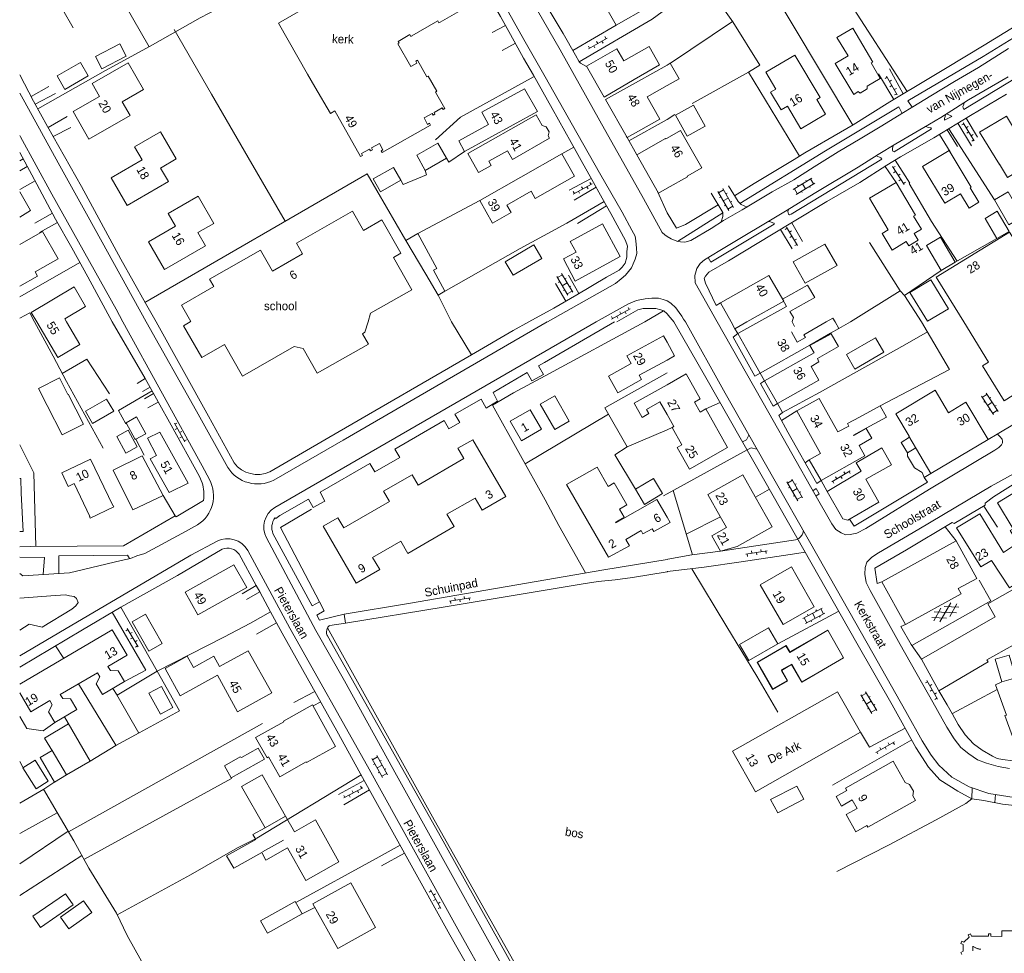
# Model space of a CAD drawing. Header units: metres. Extents: x 195864 to 198202, y 543264 to 544906.
# Tile 2 of 79: x 195864 to 196071, y 543367 to 543564. Entities that reach past the tile are written whole.
import ezdxf

# ---------------------------------------------------------------- set-up
doc = ezdxf.new("R2010")
doc.units = ezdxf.units.M
doc.header["$MEASUREMENT"] = 0
for name, color, linetype, lineweight in [('Level 11', 7, 'Continuous', 0), ('Level 12', 7, 'Continuous', 0), ('Level 26', 7, 'Continuous', 0), ('Level 27', 7, 'Continuous', 0), ('Level 28', 7, 'Continuous', 0), ('Level 29', 7, 'Continuous', 0), ('Level 32', 7, 'Continuous', 0), ('Level 33', 7, 'Continuous', 0), ('Level 34', 7, 'Continuous', 0), ('Level 36', 7, 'Continuous', 0), ('Level 41', 7, 'Continuous', 0)]:
    doc.layers.add(name, color=color, linetype=linetype, lineweight=lineweight)
doc.styles.add('Style-CHAR_FAST_FONT', font='CHAR_FAST_FONT.shx')

# ---------------------------------------------------------------- blocks, each defined once
blk = doc.blocks.new('OVTP6')
at = {"layer": 'Level 41', "color": 7, "linetype": 'Continuous', "lineweight": 0}
for p, q in [((0, 0), (4.5, 0)), ((0.25, 0), (0.25, 0.5)), ((1.25, 0), (1.25, -0.5)), ((2.25, 0), (2.25, 0.5)), ((4.25, 0), (4.25, 0.5)), ((3.25, 0), (3.25, -0.5))]:
    blk.add_line(p, q, dxfattribs=at)
blk = doc.blocks.new('OV2')
at = {"layer": 'Level 41', "color": 7, "linetype": 'Continuous', "lineweight": 0}
for p, q in [((0.3, -2.31), (0.3, 2.29)), ((1.5, -2.31), (1.5, 2.29)), ((0, 0.99), (0.3, 0.99)), ((0.3, 1.99), (1.5, 1.99)), ((1.8, 0.99), (1.5, 0.99)), ((0, -1.01), (0.3, -1.01)), ((0.3, -0.01), (1.5, -0.01)), ((0.3, -2.01), (1.5, -2.01)), ((1.8, -1.01), (1.5, -1.01))]:
    blk.add_line(p, q, dxfattribs=at)
blk = doc.blocks.new('GVTP6')
at = {"layer": 'Level 41', "color": 7, "linetype": 'Continuous', "lineweight": 0}
for p, q in [((0, -0.4), (2.6, 1.2)), ((0, 0.4), (2.6, -1.2)), ((1, -1.2), (5, 1.2)), ((1, 1.2), (5, -1.2)), ((3.4, 1.2), (6, -0.4)), ((3.4, -1.2), (6, 0.4))]:
    blk.add_line(p, q, dxfattribs=at)

msp = doc.modelspace()

# ---------------------------------------------------------------- linework, layer by layer
at = {"layer": 'Level 11', "color": 7, "linetype": 'Continuous', "lineweight": 13}
for p, q in [((195993.99, 543550.66), (196000, 543554.05)), ((195925.86, 543549.47), (195924.34, 543552.19)), ((196000, 543549.75), (195995.83, 543547.39)), ((195998.49, 543542.69), (195995.83, 543547.39)), ((196031.55, 543546.84), (196033.34, 543543.76)), ((196002.84, 543540.32), (196000, 543538.69)), ((196000, 543528.15), (196004.28, 543530.57)), ((195890.83, 543516.86), (195894.17, 543511.06)), ((196056.69, 543509.43), (196062.48, 543500)), ((195937.59, 543501.84), (195946.25, 543506.79)), ((196011.25, 543504.01), (196013.51, 543500)), ((196016.83, 543500), (196024.56, 543504.35)), ((196025.18, 543503.25), (196019.34, 543500)), ((195866.14, 543501.98), (195867.31, 543500)), ((195937.05, 543500), (195937.59, 543501.84)), ((195873.56, 543500), (195873.18, 543500.65)), ((196026.35, 543500.06), (196026.38, 543500)), ((196026.38, 543500), (196026.85, 543499.07)), ((196000, 543491.97), (195994.15, 543488.78)), ((196004.01, 543489.05), (196000, 543486.79)), ((195867.69, 543485.99), (195869.52, 543482.39)), ((195877.12, 543478.51), (195873.92, 543484.76)), ((196062.92, 543483.08), (196067.59, 543475.22)), ((196000, 543480.5), (196001.43, 543477.97)), ((195893.19, 543476.82), (195899.18, 543466.09)), ((196000.63, 543457.77), (196000, 543458.89)), ((196000, 543457.42), (196000.63, 543457.77)), ((195908.81, 543448.87), (195911.51, 543444.08)), ((196037.14, 543429.26), (196033.83, 543435.08)), ((196022.24, 543422.64), (196018.99, 543428.27)), ((195925.33, 543419.39), (195919.22, 543415.97)), ((195924.12, 543407.25), (195930.23, 543410.65)), ((195921.55, 543392.65), (195919.7, 543395.96)), ((195912.83, 543392.07), (195915.36, 543393.5)), ((195912.83, 543392.07), (195913.41, 543391.04))]:
    msp.add_line(p, q, dxfattribs=at)
at = {"layer": 'Level 11', "color": 7, "linetype": 'Continuous', "lineweight": 13, "flags": 128}
for points in [[(195956.97, 543571.95), (195951.67, 543581.27), (195944.37, 543577.07), (195943.98, 543577.76), (195918.17, 543562.91), (195924.34, 543552.19)], [(195995.98, 543566.29), (195989.79, 543577.11), (195983.15, 543573.35), (195989.3, 543562.47), (195995.98, 543566.29)], [(195952.21, 543563.07), (195959.62, 543567.29), (195956.97, 543571.95)], [(195951.25, 543548.39), (195951.54, 543548.56), (195949.72, 543551.75), (195949.44, 543551.6), (195947.46, 543555.07), (195947.08, 543554.86), (195947.3, 543554.49), (195946.03, 543553.77), (195943.32, 543558.55), (195943.6, 543558.7), (195943.39, 543559.06), (195945.85, 543560.48), (195946.09, 543560.07), (195946.32, 543560.2), (195946.29, 543560.25), (195951.72, 543563.39), (195951.98, 543562.93), (195952.21, 543563.07)], [(196044.87, 543551.26), (196042.17, 543549.64), (196042.12, 543549.04), (196040.7, 543548.19), (196040.24, 543548.48), (196039.3, 543547.91), (196035.42, 543554.38), (196038.11, 543555.99), (196035.78, 543559.87), (196039.09, 543561.85), (196043.3, 543554.71), (196042.95, 543554.51), (196044.87, 543551.26)], [(195990.88, 543554.96), (195989.44, 543557.51), (195983.04, 543553.83), (195986.74, 543547.33), (195993.08, 543551.06)], [(195990.88, 543554.96), (195996.26, 543557.99), (195998.45, 543554.09), (195993.08, 543551.06)], [(196025.35, 543545.4), (196024.04, 543544.63), (196021.82, 543548.37), (196022.88, 543549), (196020.77, 543552.55), (196026.91, 543556.19), (196032.23, 543547.24), (196031.55, 543546.84)], [(195874.94, 543544.3), (195880.5, 543547.49), (195878.94, 543550.2), (195886.53, 543554.56), (195889.77, 543548.9), (195885.3, 543546.34), (195886.97, 543543.43)], [(196000, 543554.05), (196000.68, 543554.44), (196002.53, 543551.18), (196000, 543549.75)], [(195925.86, 543549.47), (195929.12, 543543.89), (195930.05, 543544.42), (195935.48, 543534.84), (195935.87, 543535.06), (195935.66, 543535.45), (195937.36, 543536.4), (195937.58, 543536.02), (195937.97, 543536.24), (195937.75, 543536.62), (195939.47, 543537.58), (195940.16, 543536.25), (195939.79, 543536.04), (195940.01, 543535.66), (195950.19, 543541.43), (195949.98, 543541.81), (195949.6, 543541.59), (195948.85, 543542.93), (195950.57, 543543.91), (195950.78, 543543.54), (195951.15, 543543.74), (195950.94, 543544.12), (195952.65, 543545.09)], [(195972.74, 543544.31), (195970.01, 543549.07), (195961.03, 543544.14), (195962.44, 543541.56), (195956.17, 543538.12), (195957.39, 543535.86), (195972.74, 543544.31)], [(195993.99, 543550.66), (195987.04, 543546.8), (195991.58, 543538.83), (195998.49, 543542.69)], [(195951.25, 543548.39), (195953.23, 543544.93), (195952.87, 543544.72), (195952.65, 543545.09)], [(196033.34, 543543.76), (196028.14, 543540.65), (196025.35, 543545.4)], [(195874.94, 543544.3), (195878.29, 543538.46), (195886.97, 543543.43)], [(195975.27, 543538.66), (195974.99, 543539.15), (195975.2, 543539.99), (195974.57, 543541.1), (195973.74, 543541.35), (195972.45, 543543.62), (195958.08, 543535.48), (195960.34, 543531.47), (195963, 543532.95), (195962.51, 543533.83), (195966.43, 543536.03), (195967.45, 543534.2), (195975.27, 543538.66)], [(196078.46, 543534.56), (196076.71, 543537.39), (196075.49, 543536.63), (196071.45, 543543.33), (196065.82, 543539.96), (196069.97, 543533.16), (196070.01, 543533.19), (196071.68, 543530.37), (196078.46, 543534.56)], [(195883, 543530.33), (195889.51, 543534.09), (195887.9, 543536.86), (195893.36, 543540.02), (195896.66, 543534.31), (195893.37, 543532.4), (195895.03, 543529.54)], [(196000, 543538.69), (195999.74, 543538.54), (195999.69, 543538.64), (195993.64, 543535.17), (195998.19, 543527.12), (196000, 543528.15)], [(196002.84, 543540.32), (196007.36, 543532.44), (196004.23, 543530.66), (196004.28, 543530.57)], [(195953.57, 543534.48), (195951.78, 543537.64), (195947.33, 543535.07), (195949.07, 543531.91), (195953.57, 543534.48)], [(195980.51, 543530.68), (195977.82, 543535.39), (195960.56, 543525.54), (195963.25, 543520.82), (195967.16, 543523.06), (195966.29, 543524.59), (195971.39, 543527.5), (195972.26, 543525.98), (195980.51, 543530.68)], [(196065.66, 543525.24), (196063.85, 543528.24), (196064.03, 543528.35), (196059.38, 543536.06), (196053.76, 543532.7), (196058.48, 543524.97), (196061.78, 543526.95), (196063.58, 543523.94), (196065.66, 543525.24)], [(195883, 543530.33), (195886.37, 543524.52), (195895.03, 543529.54)], [(196053.56, 543519.5), (196051.91, 543522.28), (196052.29, 543522.5), (196048.22, 543529.38), (196042.62, 543526.04), (196046.57, 543519.4), (196045.29, 543518.64), (196047.37, 543515.13), (196050.36, 543516.9), (196050.88, 543516.03), (196052.87, 543517.21), (196052.05, 543518.59), (196053.56, 543519.5)], [(195865.97, 543523.46), (195863.71, 543527.4)], [(195890.83, 543516.86), (195896.53, 543520.14), (195894.98, 543522.83), (195901.3, 543526.45), (195904.58, 543520.73), (195901.23, 543518.82), (195902.83, 543516.02), (195894.17, 543511.06)], [(196074.87, 543522.13), (196071.97, 543520.45), (196068.92, 543525.68), (196071.8, 543527.37), (196074.87, 543522.13)], [(195863.71, 543522.07), (195865.97, 543523.46)], [(195946.25, 543506.79), (195942.38, 543513.56), (195943.95, 543514.45), (195939.94, 543521.46), (195936.11, 543519.27), (195933.78, 543523.35), (195921.98, 543516.6), (195923.28, 543514.33), (195916.93, 543510.69), (195914.39, 543515.13), (195903.67, 543509), (195904.56, 543507.43), (195897.79, 543503.56), (195899.77, 543500.09), (195899.62, 543500)], [(196072.02, 543519.04), (196069.54, 543523.29), (196066.95, 543521.77), (196069.43, 543517.53), (196072.02, 543519.04)], [(195990.15, 543513.77), (195986.4, 543520.63), (195979.62, 543516.94), (195980.84, 543514.7), (195978.17, 543513.25), (195980.69, 543508.59), (195990.15, 543513.77)], [(195871.79, 543513.29), (195868.51, 543519.02), (195863.71, 543516.29)], [(195953.23, 543506.48), (195951.79, 543505.63), (195949.21, 543510.03), (195945.04, 543517.15), (195947.54, 543518.59), (195951.52, 543511.28), (195950.82, 543510.9), (195953.23, 543506.48)], [(196060.65, 543512.55), (196057.72, 543510.81), (196054.6, 543516.09), (196057.56, 543517.81), (196060.65, 543512.55)], [(196056.69, 543509.43), (196072.13, 543518.93), (196075.46, 543513.55), (196073.25, 543512.19)], [(196035.82, 543511.87), (196033.26, 543516.38), (196026.57, 543512.66), (196029.11, 543508.15), (196035.82, 543511.87)], [(195863.71, 543507.52), (195867.45, 543509.66), (195866.95, 543510.53), (195871.79, 543513.29)], [(196011.25, 543504.01), (196021.46, 543509.77), (196024.56, 543504.35)], [(195866.14, 543501.98), (195875.2, 543507.36), (195877.58, 543503.28), (195873.18, 543500.65)], [(196026.35, 543500.06), (196026.63, 543500.91), (196025.87, 543502.21), (196031.12, 543505.17), (196029.57, 543507.77), (196024.28, 543504.78), (196025.18, 543503.25)], [(196059.28, 543502.79), (196055.53, 543508.89), (196051.1, 543506.21), (196054.83, 543500.14), (196059.28, 543502.79)], [(195867.31, 543500), (195871.72, 543492.53), (195876.36, 543495.26), (195873.56, 543500)], [(195899.62, 543500), (195898.2, 543499.19), (195902.03, 543492.5), (195906.8, 543495.23), (195910.59, 543488.59), (195921.53, 543494.86), (195923.37, 543494.44), (195926.36, 543489.21), (195937.13, 543495.34), (195935.88, 543497.52), (195936.41, 543497.82), (195937.05, 543500)], [(196013.51, 543500), (196014.31, 543498.58), (196016.83, 543500)], [(196019.34, 543500), (196014.9, 543497.53), (196016.77, 543494.22), (196019.59, 543489.21), (196030.04, 543495.14), (196034.45, 543497.63), (196036.19, 543498.65), (196035.39, 543500)], [(196033.52, 543500), (196028.83, 543497.3), (196029.15, 543496.72), (196027.41, 543495.74), (196026.18, 543497.93)], [(196035.39, 543500), (196034.91, 543500.8), (196033.52, 543500)], [(196062.48, 543500), (196067.66, 543491.56), (196066.42, 543490.79), (196070.97, 543483.4), (196079.36, 543488.62), (196078.44, 543490.11), (196084.28, 543493.74), (196084.33, 543493.66), (196084.61, 543493.84), (196080.79, 543500)], [(195991.55, 543492.89), (195999.26, 543497.04), (196000, 543495.71)], [(196020.5, 543487.63), (196023.23, 543482.82), (196031.98, 543487.72), (196030.33, 543490.65), (196031.98, 543491.58), (196031.7, 543492.31), (196036.08, 543494.85), (196034.54, 543497.47)], [(196020.5, 543487.63), (196030.99, 543493.48), (196030.1, 543495.05), (196034.54, 543497.47)], [(196000, 543495.71), (196001.59, 543492.84), (196000, 543491.97)], [(196045.67, 543493.6), (196043.92, 543496.63), (196037.82, 543493.11), (196039.57, 543490.07), (196045.67, 543493.6)], [(195991.55, 543492.89), (195992.48, 543491.23), (195987.68, 543488.55), (195989.63, 543485.05), (195994.66, 543487.86), (195994.15, 543488.78)], [(196001.43, 543477.97), (196001.07, 543477.77), (196001.08, 543477.75), (196003.14, 543474.13), (196002.17, 543473.58), (196004.76, 543469.03), (196012.74, 543473.55), (196008.16, 543481.69), (196006.97, 543481.02), (196005.79, 543483.13), (196006.96, 543483.81), (196004.01, 543489.05)], [(195867.69, 543485.99), (195872.07, 543488.24), (195873.88, 543484.74), (195873.92, 543484.76)], [(196000, 543486.79), (195993.06, 543482.87), (195994.74, 543479.88), (195996.16, 543480.71), (195995.68, 543481.55), (195998.48, 543483.18), (196000, 543480.5)], [(196062.92, 543483.08), (196059.26, 543480.89), (196056.49, 543485.6), (196048.18, 543480.66), (196051.01, 543475.97), (196050.94, 543475.93), (196055.57, 543468.1), (196067.59, 543475.22)], [(195869.52, 543482.39), (195872.65, 543476.23), (195877.12, 543478.51)], [(195979.43, 543479.08), (195976.36, 543484.44), (195973.27, 543482.67), (195976.35, 543477.32), (195979.43, 543479.08)], [(196046.22, 543479.97), (196041.92, 543477.61), (196039.27, 543476.16), (196039.32, 543476.07), (196041.95, 543477.56), (196043.1, 543475.5), (196040.47, 543474), (196041.65, 543471.81), (196032.42, 543466.61), (196029.94, 543471), (196032.31, 543472.32), (196027.34, 543481.25), (196032.03, 543483.88), (196035.97, 543476.87), (196038.26, 543478.09), (196037.98, 543478.59), (196040.49, 543479.97), (196044.85, 543482.36), (196046.22, 543479.97)], [(195973.55, 543477.39), (195971.2, 543481.48), (195966.99, 543479.11), (195969.33, 543474.99), (195973.55, 543477.39)], [(195890.27, 543476.46), (195888.28, 543480), (195886.1, 543478.77), (195888.05, 543475.26), (195890.27, 543476.46)], [(195893.19, 543476.82), (195890.65, 543475.5), (195892.52, 543471.91), (195891.18, 543471.21), (195895.16, 543464.1), (195899.18, 543466.09)], [(195966.05, 543463.22), (195961.07, 543460.34), (195959.58, 543462.92), (195953.67, 543459.5), (195955.17, 543456.92), (195945.43, 543451.28), (195943.94, 543453.86), (195938.02, 543450.43), (195939.51, 543447.85), (195934.54, 543444.97), (195927.6, 543456.98), (195930.71, 543458.78), (195931.97, 543456.62), (195941.59, 543462.19), (195940.34, 543464.35), (195946.33, 543467.82), (195947.58, 543465.66), (195957.24, 543471.24), (195955.98, 543473.41), (195959.1, 543475.21), (195966.05, 543463.22)], [(196051.06, 543475.73), (196049.28, 543474.63), (196050.66, 543472.41), (196052.39, 543473.48)], [(196047.27, 543469.92), (196045.23, 543473.49), (196039.81, 543470.36), (196040.88, 543468.55), (196033.75, 543464.32), (196037.03, 543458.55), (196038.09, 543458.27), (196044.6, 543462.09), (196041.89, 543466.9), (196047.27, 543469.92)], [(195878.62, 543471.12), (195872.57, 543468.25), (195873.94, 543465.37), (195875.2, 543465.97), (195878.49, 543459.03), (195878.4, 543458.99), (195878.54, 543458.69), (195883.56, 543461.07)], [(195878.62, 543471.12), (195883.32, 543461.32), (195883.42, 543461.36), (195883.56, 543461.07)], [(195893.9, 543463.46), (195889.51, 543471.83), (195883.36, 543468.78), (195887.53, 543460.43), (195893.9, 543463.46)], [(196000, 543458.89), (195997.89, 543462.65), (195989.24, 543457.69), (195989.16, 543457.83), (195989.14, 543457.87), (195990.98, 543458.92), (195990.01, 543460.6), (195991.56, 543461.49), (195988.9, 543466.14), (195987.59, 543465.38), (195985.3, 543469.39), (195978.84, 543465.77), (195984.83, 543455.43), (195987.71, 543450.46), (195992.07, 543452.86), (195991.32, 543454.22), (195994.57, 543456.07), (195994.92, 543455.42), (195996.85, 543456.47), (195997.19, 543455.85), (196000, 543457.42)], [(195863.71, 543467.05), (195863.94, 543467.06), (195864.03, 543463.92)], [(196022.16, 543456.87), (196018.59, 543463.18), (196015.98, 543467.8), (196008.6, 543463.64), (196011.22, 543459.01), (196012.5, 543456.75), (196009.41, 543455), (196011.25, 543451.75), (196014.79, 543452.72), (196022.16, 543456.87)], [(195863.71, 543455.88), (195864.41, 543455.91), (195864.03, 543463.92)], [(196073.4, 543464.24), (196069.57, 543461.91), (196072.9, 543456.46), (196072.25, 543456.07), (196074.26, 543452.78), (196080.2, 543456.42)], [(196068.33, 543449.8), (196066.07, 543448.41), (196060.96, 543456.66), (196065.85, 543459.62), (196070.85, 543451.45)], [(196065.25, 543445.98), (196060.91, 543453.89), (196045.24, 543445.27), (196050.18, 543436.32), (196061.92, 543442.75), (196061.32, 543443.85), (196065.25, 543445.98)], [(196068.33, 543449.8), (196072.12, 543444.05), (196076.73, 543447.1), (196072.95, 543452.83), (196070.85, 543451.45)], [(195908.81, 543448.87), (195898.55, 543443.13), (195901.2, 543438.36), (195911.51, 543444.08)], [(196030.99, 543440.05), (196026.21, 543448.43), (196019.64, 543444.66), (196024.42, 543436.29), (196030.99, 543440.05)], [(196082.81, 543437.77), (196077.31, 543446.19), (196067.52, 543440.64), (196069.1, 543437.89), (196053.57, 543428.98), (196057.25, 543422.35), (196067.59, 543428.43), (196067.35, 543428.87), (196072.87, 543431.94), (196072.86, 543431.96), (196079.06, 543435.47), (196078.98, 543435.61), (196082.81, 543437.77)], [(195893.68, 543432.28), (195890.88, 543430.69), (195887.37, 543436.87), (195890.18, 543438.46), (195893.68, 543432.28)], [(195885.78, 543424.29), (195884.46, 543426.54), (195882.81, 543426.61), (195882.3, 543427.47), (195886.31, 543429.84), (195883.2, 543435.16), (195863.71, 543423.72)], [(196023.3, 543432.22), (196021.39, 543435.59), (196015.29, 543432.12), (196017.21, 543428.75), (196023.3, 543432.22)], [(196018.99, 543428.27), (196025.05, 543431.79), (196025.83, 543430.44), (196033.83, 543435.08)], [(195897.51, 543421.32), (195905.34, 543425.63), (195909.59, 543417.91), (195916.77, 543421.9), (195911.82, 543430.78), (195905.81, 543427.46), (195904.6, 543429.64), (195900.31, 543427.27)], [(195900.31, 543427.27), (195899, 543429.64), (195894.34, 543427.06), (195897.51, 543421.32)], [(196022.24, 543422.64), (196025.35, 543424.44), (196024.07, 543426.64), (196026.24, 543427.89), (196028.4, 543424.18), (196037.14, 543429.26)], [(195863.71, 543421.93), (195866.05, 543417.93), (195870.03, 543420.28), (195870.54, 543419.42), (195869.79, 543417.95), (195871.11, 543415.69), (195875.74, 543418.4), (195874.42, 543420.64), (195872.76, 543420.71), (195872.25, 543421.57), (195880.07, 543426.16), (195880.58, 543425.3), (195879.83, 543423.82), (195881.16, 543421.58), (195885.78, 543424.29)], [(195895.98, 543418.86), (195893.55, 543423.27), (195890.91, 543421.82), (195893.34, 543417.43), (195895.98, 543418.86)], [(196040.75, 543413.61), (196035.91, 543422.14), (196013.79, 543409.61), (196018.66, 543401.07), (196040.75, 543413.61)], [(195925.33, 543419.39), (195927.78, 543415.02), (195930.23, 543410.65)], [(195919.22, 543415.97), (195919.3, 543415.83), (195913.38, 543412.51), (195915.78, 543408.22), (195916.13, 543408.42), (195918.48, 543404.24), (195924.06, 543407.36), (195924.12, 543407.25)], [(196052.33, 543399.26), (196051.78, 543400.22), (196051.89, 543401.19), (196051.06, 543402.65), (196050.16, 543403.07), (196047.62, 543407.52), (196037.61, 543401.85), (196037.87, 543401.38), (196035.58, 543400.08), (196036.71, 543398.09), (196039, 543399.39), (196040.02, 543397.57), (196037.74, 543396.27), (196039.78, 543392.67), (196042.07, 543393.97), (196042.31, 543393.61), (196052.33, 543399.26)], [(195919.7, 543395.96), (195915.36, 543393.5), (195910.44, 543402.21), (195914.79, 543404.67), (195919.7, 543395.96)], [(196028.78, 543399.5), (196027.31, 543402.28), (196021.81, 543399.44), (196023.31, 543396.66), (196028.78, 543399.5)], [(195930.93, 543386.32), (195926, 543395.15), (195921.55, 543392.65)], [(195913.41, 543391.04), (195907.27, 543387.61), (195908.79, 543384.99), (195914.66, 543388.28)], [(195920.12, 543389.31), (195915.56, 543386.7), (195914.66, 543388.28)], [(195920.12, 543389.31), (195923.97, 543382.42), (195930.93, 543386.32)], [(195938.65, 543372.52), (195933.42, 543381.91), (195925.46, 543377.48), (195930.7, 543368.08), (195938.65, 543372.52)], [(195923.17, 543375.4), (195921.7, 543378), (195914.43, 543373.9), (195915.9, 543371.3), (195923.17, 543375.4)], [(196076.59, 543371.84), (196070.48, 543371.79), (196070.46, 543370.65), (196068.18, 543370.68), (196068.18, 543371.19), (196067.66, 543371.19), (196067.66, 543370.68), (196064.1, 543370.69), (196063.87, 543371.18), (196063.38, 543370.98), (196063.59, 543370.48), (196062.52, 543369.45), (196062.04, 543369.66), (196061.84, 543369.14), (196062.33, 543368.93), (196062.32, 543367.5), (196061.83, 543367.28), (196062.04, 543366.8)]]:
    msp.add_lwpolyline(points, dxfattribs=at)
at = {"layer": 'Level 12', "color": 7, "linetype": 'Continuous', "lineweight": 13, "flags": 128}
for points in [[(195886.13, 543555.96), (195884.8, 543558.53), (195879.65, 543555.86), (195880.99, 543553.29), (195886.13, 543555.96)], [(195878.14, 543551.8), (195876.5, 543554.64), (195871.57, 543551.79), (195873.21, 543548.95), (195878.14, 543551.8)], [(196008.02, 543541.21), (196005.55, 543545.64), (196001.78, 543543.55), (196004.26, 543539.11), (196008.02, 543541.21)], [(195943.97, 543529.81), (195942.43, 543532.53), (195938.13, 543530.11), (195939.67, 543527.38), (195943.97, 543529.81)], [(195973.64, 543513.36), (195971.97, 543516.2), (195965.94, 543512.66), (195967.61, 543509.82), (195973.64, 543513.36)], [(195883.51, 543481.2), (195882.02, 543483.76), (195877.58, 543481.18), (195879.07, 543478.62), (195883.51, 543481.2)], [(195888.47, 543473.72), (195886.55, 543477.2), (195884.14, 543475.87), (195886.06, 543472.39), (195888.47, 543473.72)], [(195999.06, 543463.86), (195997.13, 543467.07), (195993.33, 543464.78), (195995.26, 543461.57), (195999.06, 543463.86)], [(196073.44, 543425.06), (196072.04, 543429.87), (196069.1, 543429.01), (196070.51, 543424.21), (196073.44, 543425.06)], [(195915.22, 543407.98), (195913.92, 543410.26), (195910.43, 543408.27), (195910.15, 543408.47), (195906.8, 543406.57), (195908.25, 543404.01), (195915.22, 543407.98)], [(195873.58, 543404.63), (195871.03, 543403.14), (195868.01, 543408.32), (195870.56, 543409.81), (195873.58, 543404.63)], [(195869.74, 543403.33), (195867.15, 543401.72), (195864.4, 543406.14), (195866.99, 543407.76), (195869.74, 543403.33)], [(195874.94, 543377.3), (195873.34, 543379.62), (195866.46, 543374.87), (195868.06, 543372.55), (195874.94, 543377.3)], [(195878.88, 543375.69), (195877.15, 543378.13), (195872.31, 543374.69), (195874.04, 543372.26), (195878.88, 543375.69)]]:
    msp.add_lwpolyline(points, dxfattribs=at)
at = {"layer": 'Level 26', "color": 7, "linetype": 'Continuous', "lineweight": 0}
for p, q in [((195896.23, 543561.54), (195904.12, 543547.92)), ((195904.12, 543547.92), (195911.84, 543534.59)), ((195911.84, 543534.59), (195919.6, 543521.24))]:
    msp.add_line(p, q, dxfattribs=at)
at = {"layer": 'Level 26', "color": 7, "linetype": 'Continuous', "lineweight": 0, "flags": 128}
msp.add_lwpolyline([(196033.84, 543435.1), (196025.85, 543430.52), (196025.08, 543431.86), (196019.02, 543428.38), (196022.25, 543422.75), (196025.36, 543424.54), (196024.1, 543426.73), (196026.27, 543427.97), (196028.4, 543424.25), (196031.65, 543426.12)], dxfattribs=at)
at = {"layer": 'Level 27', "color": 7, "linetype": 'Continuous', "lineweight": 0, "flags": 128}
msp.add_lwpolyline([(195925.18, 543460.55), (195918.62, 543456.71), (195926.83, 543441.06)], dxfattribs=at)
at = {"layer": 'Level 28', "color": 7, "linetype": 'Continuous', "lineweight": 0}
for p, q in [((196024.36, 543589.21), (196050.57, 543548.5)), ((195872.76, 543565.73), (195874.95, 543561.89)), ((196000.74, 543554.5), (196013.81, 543563.22)), ((196017.16, 543552.59), (196027.88, 543534.9)), ((195991.97, 543538.14), (196000, 543542.63)), ((196000, 543542.63), (196001.68, 543543.68)), ((196059.35, 543540.67), (196068.92, 543525.68)), ((195977.82, 543535.39), (195980.38, 543536.78)), ((195947.54, 543518.59), (195960.56, 543525.54)), ((195981.17, 543520.75), (195987.27, 543524.44)), ((196060.65, 543512.55), (196069.43, 543517.53)), ((195863.71, 543505.29), (195876.4, 543512.53)), ((196050.03, 543505.59), (196057.72, 543510.81)), ((195951.79, 543505.63), (195954.59, 543500)), ((195863.71, 543500.81), (195865.84, 543501.9)), ((195866.86, 543500), (195865.84, 543501.9)), ((195954.59, 543500), (195958.84, 543493.09)), ((196036.19, 543498.65), (196038.66, 543500)), ((196008.16, 543481.69), (196011.17, 543483.02)), ((195970.14, 543470.12), (195987.69, 543480.56)), ((196000, 543477.31), (196001.07, 543477.77)), ((196001.29, 543464.51), (196005.33, 543450.98)), ((196018.64, 543463.08), (196021.58, 543464.79)), ((195893.9, 543463.46), (195896.44, 543459.21)), ((196004.03, 543455.34), (196011.25, 543458.96)), ((195871.26, 543431.81), (195873, 543429.17)), ((195876.12, 543423.84), (195883.96, 543410.87)), ((196060.09, 543417.54), (196069.52, 543422.6)), ((195884.18, 543421.47), (195888.81, 543413.43)), ((195873.16, 543416.89), (195878.57, 543407.55)), ((195863.71, 543392.3), (195871.62, 543396.66)), ((195863.71, 543385.95), (195873.9, 543392.77)), ((195914.86, 543388.46), (195919.23, 543390.89)), ((195863.71, 543379.23), (195876.82, 543387.64)), ((195921.84, 543377.75), (195938.74, 543387.03)), ((195923.17, 543375.4), (195925.88, 543376.73))]:
    msp.add_line(p, q, dxfattribs=at)
at = {"layer": 'Level 28', "color": 7, "linetype": 'Continuous', "lineweight": 0, "flags": 128}
for points in [[(195873.93, 543587.82), (195883.94, 543570.21), (195890.99, 543557.93)], [(196004.55, 543580.23), (196013.31, 543585.44), (196019.77, 543573.87), (196039.11, 543541.45)], [(195867.54, 543544.84), (195881.77, 543552.9), (195891.18, 543558.03), (195901.69, 543564), (195913.11, 543569.96), (195906.34, 543581.87), (195908.96, 543583.34)], [(196005.27, 543546.01), (196017.16, 543552.59), (196019.51, 543554.02), (196013.84, 543563.18), (196008.07, 543571.32)], [(195951.27, 543538.33), (195956.5, 543543.09), (195972.03, 543551.68)], [(195953.57, 543534.48), (195954.06, 543533.61), (195957.39, 543535.86)], [(195890.09, 543504.1), (195936.9, 543531.17), (195945.04, 543517.15)], [(195943.97, 543529.81), (195944.46, 543528.93), (195949.38, 543530.94), (195949.07, 543531.91)], [(196050.98, 543529.12), (196055.67, 543521.13), (196061.07, 543512.79)], [(195953, 543506.34), (195969.05, 543515.45), (195978.92, 543520.8), (195986.76, 543525.35)], [(196038.66, 543500), (196049.08, 543506.54), (196042.63, 543516.75)], [(196049.08, 543506.54), (196050.03, 543505.59), (196053.6, 543500)], [(195881.26, 543473.45), (195873.57, 543487.44), (195870.74, 543492.82), (195866.86, 543500)], [(196032.12, 543485.13), (196050.09, 543495.21), (196054.82, 543497.91)], [(195872.68, 543489.15), (195877.85, 543492.19), (195882.65, 543484.86)], [(196000, 543489.29), (195986.93, 543481.88), (195991.64, 543473.73)], [(195891.6, 543485.46), (195884.51, 543481.37), (195886.03, 543478.54), (195886.32, 543478.89)], [(195963.27, 543482.47), (195974.35, 543462.56), (195977.24, 543457.16), (195982.81, 543447.15)], [(195993.33, 543464.78), (195988.99, 543472.05), (195991.58, 543473.71), (196000, 543477.31)], [(195863.71, 543474.16), (195866.69, 543468.2), (195867.08, 543452.7)], [(195889.93, 543471.93), (195888.13, 543475.35), (195888.26, 543475.37)], [(196054.14, 543467.26), (196053.69, 543468.27), (196052.13, 543469.31), (196050.6, 543471.74), (196050.66, 543472.41)], [(196005.2, 543448.04), (196012.62, 543435.83), (196018.91, 543425.44), (196023.34, 543417.84)], [(195873.58, 543404.63), (195878.54, 543407.53), (195883.94, 543410.86), (195888.88, 543413.47), (195897.33, 543418.1), (195892.68, 543426.45), (195906.7, 543433.62), (195912.32, 543436.59)], [(195928.51, 543435.57), (195950.63, 543395.84), (195977.94, 543347.22), (195988.4, 543328.35)], [(196074.6, 543407.54), (196071.12, 543417.15), (196071.46, 543417.23), (196069.15, 543423.6), (196070.51, 543424.21)], [(195874.01, 543415.42), (195868.95, 543412.36), (195870.65, 543409.66)], [(195873.96, 543392.68), (195897.83, 543405.99), (195914.83, 543415.47)], [(195863.71, 543407.46), (195864.42, 543406.16)], [(195877.25, 543386.85), (195908.28, 543403.85), (195908.25, 543404.01)], [(195884.23, 543375.2), (195899.7, 543383.58), (195909.59, 543389.28), (195913.66, 543391.31), (195935.61, 543404.67)], [(195863.71, 543398.72), (195868.82, 543401.64), (195871.13, 543403.2)], [(195868.75, 543401.61), (195871.58, 543396.72), (195875.08, 543390.77), (195878.27, 543385.01), (195884.07, 543375.53), (195886.32, 543370.84), (195889.39, 543365.46), (195895.72, 543353.8), (195896.9, 543351.51), (195900.52, 543345.17), (195901.65, 543342.96), (195904.14, 543338.7), (195910.76, 543328.26), (195913.29, 543324), (195918.37, 543315.93), (195922.31, 543309.8), (195925.76, 543304.72), (195930.31, 543307.29), (195943.09, 543315.97), (195952.38, 543322.31)], [(196035.77, 543384.33), (196046.63, 543389.86), (196056.66, 543395.19), (196062.91, 543398.59), (196064.16, 543399.58)]]:
    msp.add_lwpolyline(points, dxfattribs=at)
at = {"layer": 'Level 29', "color": 7, "linetype": 'Continuous', "lineweight": 0}
for p, q in [((195963.21, 543560.91), (195966.02, 543562.37)), ((195980.17, 543557.14), (195989.3, 543562.47)), ((195965.31, 543557.16), (195968.08, 543558.67)), ((196046.82, 543553.27), (196049.72, 543547.99)), ((196044.5, 543552.24), (196047.74, 543546.81)), ((195866.1, 543547.48), (195869.85, 543549.53)), ((195866.97, 543545.86), (195871.25, 543548.11)), ((195869.69, 543540.96), (195873.74, 543543.23)), ((196062.95, 543542.86), (196065.39, 543538.9)), ((195870.76, 543539.04), (195874.49, 543540.9)), ((196061.24, 543541.82), (196064.14, 543537.1)), ((196057.36, 543539.45), (196059.59, 543535.79)), ((196058.96, 543540.43), (196061.16, 543536.92)), ((195863.71, 543533.93), (195864.44, 543534.32)), ((195863.71, 543531.84), (195865.31, 543532.72)), ((196045.94, 543532.75), (196048.22, 543529.38)), ((196048.01, 543534.02), (196051.13, 543529.22)), ((195979.39, 543527.72), (195984.04, 543530.22)), ((195863.71, 543527.85), (195866.98, 543529.67)), ((195980.43, 543525.61), (195985.07, 543528.38)), ((195998.01, 543527.44), (196000, 543522.95)), ((195866.93, 543520.81), (195870.6, 543522.91)), ((196002.22, 543516.96), (196011.77, 543522.96)), ((195867.91, 543518.82), (195871.7, 543520.91)), ((196026.26, 543520.88), (196028.5, 543516.92)), ((196023.89, 543519.45), (196026.35, 543515.42)), ((195979.23, 543509.82), (195981.41, 543505.95)), ((195976.49, 543508.1), (195978.67, 543504.35)), ((195995.31, 543500), (195999.24, 543502.35)), ((195902.11, 543469.71), (195885.44, 543500)), ((195890.33, 543500), (195900.92, 543481.21)), ((195892.45, 543500), (195903.44, 543480.19)), ((195917.45, 543460.92), (195985.08, 543500)), ((195967.59, 543498.17), (195970.92, 543500)), ((195974.2, 543491.47), (195988.95, 543500)), ((195974.34, 543488.68), (195995.31, 543500)), ((195958.84, 543493.09), (195967.59, 543498.17)), ((195888.44, 543487.06), (195890.14, 543488.08)), ((195889.55, 543485.34), (195891.16, 543486.25)), ((195890.02, 543483.84), (195891.9, 543484.92)), ((196024.34, 543480.93), (196032.12, 543485.13)), ((195890.69, 543481.89), (195892.9, 543483.12)), ((195900.92, 543481.21), (195907.5, 543469.35)), ((196024.11, 543479.24), (196027.34, 543481.25)), ((195903.44, 543480.19), (195908.84, 543470.32)), ((196029.11, 543470.34), (196029.94, 543471)), ((195902.11, 543469.71), (195903.65, 543466.83)), ((195999.24, 543463.4), (196000, 543463.81)), ((196066.67, 543461.22), (196069.6, 543456.79)), ((195885.57, 543452.83), (195896.44, 543459.21)), ((196058.55, 543456.87), (196060.91, 543453.89)), ((195896.93, 543446.62), (195906.36, 543452.19)), ((195920.59, 543435.51), (195911.73, 543451.91)), ((195909.93, 543451.1), (195913.52, 543444.48)), ((195885.04, 543439.96), (195896.93, 543446.62)), ((195910.58, 543442.76), (195913.52, 543444.48)), ((195911.49, 543441.57), (195914.24, 543443.15)), ((195913.52, 543444.48), (195914.24, 543443.15)), ((195914.24, 543443.15), (195916.5, 543439)), ((195912.32, 543436.59), (195916.5, 543439)), ((195916.5, 543439), (195917.76, 543436.67)), ((196023.3, 543432.22), (196036.16, 543439.11)), ((195932.02, 543438.47), (195932.3, 543436.61)), ((195913.54, 543434.28), (195917.76, 543436.67)), ((195917.76, 543436.67), (195918.95, 543434.47)), ((195932.3, 543436.61), (195929.03, 543436.12)), ((195928.47, 543434), (195928.52, 543433.92)), ((195921.42, 543419.87), (195925.71, 543422.14)), ((195925.47, 543419.15), (195927.08, 543419.99)), ((196034.83, 543402.5), (196051.54, 543411.99)), ((195930.82, 543400.52), (195936.27, 543403.48)), ((196064.2, 543399.58), (196064.25, 543401.9)), ((195931.99, 543398.36), (195937.37, 543401.5)), ((196068.99, 543398.8), (196069.17, 543400.51)), ((195938.74, 543387.03), (195943.85, 543389.82)), ((195939.87, 543385.51), (195944.76, 543388.19))]:
    msp.add_line(p, q, dxfattribs=at)
at = {"layer": 'Level 29', "color": 7, "linetype": 'Continuous', "lineweight": 0, "flags": 128}
for points in [[(196000, 543517.99), (195999.52, 543518.31), (195999, 543518.82), (195995.04, 543525.99), (195985.87, 543542.34), (195977.51, 543557.28), (195969.32, 543571.61), (195961.55, 543585.71), (195953.4, 543600.15), (195938.39, 543626.82), (195937.54, 543628.98), (195937.93, 543630.03), (195938.34, 543630.84), (195939.05, 543631.64), (195940.86, 543632.69), (195958.92, 543642.68), (195971.94, 543649.94), (195983.8, 543656.39), (195991.3, 543660.27), (195997.86, 543663.01)], [(195954.24, 543583.56), (195960.28, 543572.38), (195964.95, 543564.29), (195967.08, 543560.49), (195969.81, 543555.55), (195971.89, 543551.92), (195975.83, 543544.92), (195979.84, 543537.77), (195981.89, 543533.99), (195984.19, 543529.96), (195986.37, 543526.06), (195988.17, 543522.83), (195991.28, 543517.17), (195991.66, 543515.96), (195991.57, 543514.76), (195991.56, 543513.61), (195991.17, 543512.34), (195990.56, 543511.52), (195989.95, 543510.88), (195987.28, 543509.39), (195980.98, 543505.7), (195976.17, 543502.88), (195970.92, 543500)], [(195963.09, 543571.49), (195969.84, 543559.43), (195974.34, 543551.57), (195980.11, 543541.39), (195985.78, 543531.39), (195990.55, 543523.13), (195992.56, 543519.35), (195993.32, 543518.04), (195993.45, 543517.04), (195993.56, 543515.54), (195993.64, 543514.41), (195993.3, 543513.24), (195992.89, 543512.24), (195992.53, 543511.37), (195991.89, 543510.61), (195991.24, 543509.86)], [(195983.06, 543553.79), (195981.8, 543554.45), (195981.48, 543554.78), (195980.75, 543556.14), (195978.13, 543560.72), (195973.5, 543568.51), (195974.5, 543569.02), (195974.07, 543569.86)], [(195981.51, 543554.74), (195996.85, 543563.71), (196000, 543566.04)], [(196014.21, 543526.57), (196018.34, 543529.11), (196026.74, 543534.2), (196029.05, 543535.62), (196036.51, 543539.97), (196039.17, 543541.48), (196046.94, 543546.33), (196049.4, 543547.79), (196053.01, 543549.96), (196058.65, 543553.36), (196066.79, 543558.28), (196073.31, 543562.23)], [(196078.21, 543561.32), (196077.49, 543562.62), (196066.53, 543555.91), (196050.69, 543546.54), (196051.63, 543545.21)], [(196062.58, 543546.14), (196062.39, 543545.65), (196062.29, 543545.37), (196062.32, 543545.07), (196062.49, 543544.75), (196089.22, 543560.93), (196089.02, 543561.15), (196088.69, 543561.28), (196088.34, 543561.38), (196087.7, 543561.38)], [(196000, 543517.99), (196000.87, 543517.5), (196002.04, 543516.99), (196002.87, 543516.86), (196003.74, 543516.78), (196005.02, 543517.13), (196009.28, 543519.69), (196011.89, 543521.35), (196015.85, 543523.57), (196019.01, 543525.48), (196022.16, 543527.37), (196026.7, 543529.93), (196031.01, 543532.66), (196036.02, 543535.84), (196040.66, 543538.53), (196045.2, 543541.28), (196049.46, 543543.89), (196051.77, 543545.29), (196055.52, 543547.62), (196060.56, 543550.58), (196065.58, 543553.53), (196071.89, 543557.59)], [(195892.45, 543500), (195890.17, 543503.96), (195884.99, 543513.23), (195876.71, 543528.54), (195871.94, 543536.93), (195869.59, 543541.13), (195866.63, 543546.47), (195863.71, 543552)], [(196071.82, 543551.59), (196063.5, 543546.72), (196060.74, 543545), (196057.66, 543543.04), (196054.05, 543540.9), (196048.14, 543537.47), (196044.48, 543535.26), (196040.21, 543532.55), (196030.97, 543527.01), (196025.3, 543523.53), (196011.14, 543515.03), (196007.91, 543513.09), (196007.01, 543512.27), (196006.25, 543511.27), (196005.85, 543509.8), (196005.94, 543508.2), (196010.54, 543500)], [(195890.33, 543500), (195878.15, 543522.12), (195871.82, 543533.48), (195864.78, 543546.24), (195863.71, 543548.18)], [(196071.48, 543547.98), (196063.89, 543543.44), (196061.03, 543541.7), (196056.17, 543538.72), (196049.15, 543534.72), (196046.3, 543532.98), (196040.61, 543529.35), (196033.66, 543525.32), (196026.42, 543520.97), (196022.33, 543518.51), (196012.91, 543512.87), (196008.8, 543510.44), (196008.1, 543509.64), (196007.84, 543509.12), (196008.07, 543508.14), (196010.33, 543503.48), (196011.25, 543504.01)], [(196015.33, 543524.96), (196033.37, 543536.05), (196048.79, 543545.25), (196049.49, 543543.91)], [(196058.65, 543543.67), (196058.55, 543543.26), (196058.45, 543542.79), (196058.45, 543542.44), (196059.95, 543543.24), (196059.77, 543543.42), (196059.32, 543543.61), (196058.83, 543543.79)], [(196047.6, 543537.14), (196047.46, 543536.49), (196047.46, 543536.17), (196047.56, 543535.94), (196047.79, 543535.84), (196055.65, 543540.68), (196055.53, 543540.83), (196055.08, 543540.93), (196054.52, 543541.17)], [(195885.44, 543500), (195884.05, 543502.71), (195870.48, 543526.87), (195863.89, 543538.96), (195863.71, 543539.27)], [(195991.43, 543539.09), (195991.58, 543538.83), (195993.64, 543535.17)], [(195863.71, 543535.65), (195867.34, 543529.01), (195871.27, 543521.66), (195874.72, 543515.61), (195878.06, 543509.49), (195883.18, 543500)], [(196025.58, 543523.7), (196025.43, 543523.27), (196025.56, 543522.69), (196025.78, 543522.52), (196026.13, 543522.67), (196045.24, 543534.26), (196045.04, 543534.51), (196044.71, 543534.66), (196044.02, 543534.97)], [(196012.91, 543528.65), (196014.98, 543525.32), (196015.58, 543524.69), (196016.84, 543524.17)], [(196009.26, 543527.09), (196011.77, 543523.03), (196011.72, 543522.16), (196011.41, 543521.05)], [(196000, 543522.95), (196002.03, 543519.77), (196003.86, 543520.48), (196010.76, 543524.66)], [(196008.63, 543513.53), (196009.2, 543512.61), (196022.56, 543520.61), (196022.59, 543520.76), (196022.26, 543520.89), (196021.76, 543521.09), (196021.28, 543521.12)], [(195974.83, 543500), (195989.14, 543508.07), (195990.33, 543509.08), (195991.24, 543509.86)], [(195985.08, 543500), (195991.88, 543503.83), (195993.57, 543504.48), (195995.4, 543504.86), (195996.8, 543504.97), (195998.23, 543505.02), (195999.22, 543504.74), (196000, 543504.46)], [(196000, 543504.46), (196000.81, 543503.97), (196001.84, 543502.94), (196002.59, 543501.96), (196003.11, 543501.22), (196003.5, 543500.6), (196003.86, 543500)], [(195989.42, 543500), (195993.87, 543502.53), (195994.97, 543502.82), (195996.42, 543502.85), (195997.65, 543502.83), (195998.72, 543502.54), (195999.34, 543502.31), (196000, 543501.7)], [(196000, 543501.7), (196000.6, 543501.02), (196001.15, 543500.37), (196001.44, 543500)], [(195902.1, 543466.16), (195901.58, 543467.48), (195895.61, 543478.28), (195890.14, 543488.08), (195883.18, 543500)], [(195917.21, 543466.68), (195931.83, 543475.09), (195974.8, 543500)], [(196001.44, 543500), (196008.15, 543488.3), (196020.62, 543466.48), (196032.04, 543446.36), (196039.98, 543432.4), (196047.38, 543419.4), (196052.41, 543410.44), (196055.05, 543406.28), (196057.46, 543403.57), (196061.21, 543401.21), (196064.16, 543399.58), (196066.7, 543399.23), (196070.63, 543398.49), (196076.27, 543397.82)], [(196003.86, 543500), (196012.21, 543484.97), (196020.7, 543470.07), (196031.77, 543450.7), (196042.14, 543432.35), (196050.3, 543418.01), (196053.73, 543411.79), (196055.61, 543408.79), (196057.25, 543406.66), (196060, 543404.14), (196063.58, 543402.12), (196067.73, 543400.73), (196073.09, 543399.9)], [(196010.54, 543500), (196021.42, 543480.84), (196031.12, 543463.75), (196034.68, 543457.49), (196035.53, 543456.29), (196036.67, 543455.6), (196037.61, 543455.2), (196038.53, 543455.25), (196039.99, 543455.51), (196041.85, 543456.5), (196055.29, 543464.76), (196069.05, 543473.03), (196069.83, 543473.53), (196070.42, 543474.15), (196070.64, 543474.55), (196070.66, 543474.91), (196070.54, 543475.29), (196070.08, 543475.91), (196069.6, 543476.4)], [(196044.85, 543482.36), (196059.49, 543489.99), (196054.8, 543497.95), (196053.6, 543500)], [(196067.59, 543475.22), (196069.54, 543476.37), (196073.17, 543478.58), (196081.2, 543484.06), (196089.53, 543489.68), (196097.48, 543496.13), (196104.16, 543500)], [(196033.75, 543464.32), (196032.42, 543466.61), (196031.57, 543466.01), (196025.44, 543476.81), (196023.52, 543480.31), (196024.34, 543480.93), (196023.23, 543482.82), (196022.36, 543482.28), (196019.7, 543487.06), (196020.5, 543487.63), (196019.59, 543489.21), (196018.52, 543488.55), (196013.96, 543496.77), (196014.9, 543497.53), (196014.31, 543498.58)], [(195916.39, 543468.47), (195930.94, 543476.91), (195958.84, 543493.09)], [(195974.2, 543491.47), (195972.96, 543490.74), (195973.96, 543488.94), (195971.56, 543487.58), (195970.55, 543489.34), (195963.38, 543485.16), (195964.32, 543483.29), (195961.91, 543481.86), (195960.85, 543483.71), (195955.34, 543480.59), (195956.37, 543478.84), (195954.09, 543477.51), (195953.08, 543479.24), (195942.7, 543473.24), (195943.75, 543471.45), (195938.46, 543468.41), (195937.44, 543470.22), (195926.96, 543464.16), (195927.93, 543462.3), (195925.52, 543460.92), (195924.49, 543462.71), (195918.5, 543459.26), (195917.66, 543458.61), (195917.44, 543458.78)], [(195963.27, 543482.47), (195967.71, 543485.09), (195974.34, 543488.68)], [(196015.89, 543474.76), (196016.71, 543475.18), (196017.25, 543476.13)], [(196000, 543463.81), (196016.87, 543473.04), (196017.69, 543473.46), (196018.91, 543473.22)], [(196072.13, 543405.96), (196069.75, 543406.41), (196067.27, 543407.13), (196065.36, 543407.82), (196063.56, 543409.06), (196061.87, 543410.41), (196060.46, 543412.26), (196058.93, 543414.69), (196055.99, 543419.96), (196049.08, 543432.1), (196042.75, 543443.43), (196041.96, 543445.12), (196041.63, 543446.9), (196041.73, 543448.3), (196042.1, 543449.44), (196043.1, 543450.51), (196044.51, 543451.42), (196053.05, 543456.39), (196068.23, 543465.42), (196079.83, 543471.8)], [(196080.73, 543470.36), (196074.24, 543466.61), (196068.76, 543463.19), (196066.96, 543461.86), (196066.98, 543461.4), (196060.44, 543457.55), (196060.06, 543457.77), (196050.41, 543452.04), (196043.74, 543448.15), (196044.26, 543444.94), (196045.24, 543445.27)], [(196038.39, 543458.45), (196039.37, 543457.03), (196054.82, 543466.3), (196054.14, 543467.26), (196055.57, 543468.1)], [(196030.73, 543464.43), (196031.4, 543464.91), (196032.01, 543463.79), (196031.36, 543463.32)], [(195896.44, 543459.21), (195896.62, 543458.94), (195902.39, 543462.43)], [(195863.71, 543447.05), (195864.36, 543446.53), (195874.2, 543447.19), (195885.06, 543449.8), (195887.04, 543450.21), (195888.34, 543450.78), (195890.05, 543451.25), (195898.63, 543455.86), (195901.16, 543457.3)], [(195917.03, 543455.46), (195925.26, 543440.2), (195926.83, 543441.06)], [(196027.53, 543454.31), (196027.72, 543454.42), (196028.04, 543454.72), (196028.42, 543455.2), (196028.61, 543455.54), (196028.71, 543456.04)], [(195863.71, 543429.73), (195871.92, 543434.56), (195899.72, 543450.91), (195905.27, 543453.84)], [(195932.1, 543424.41), (195926.05, 543435.05), (195915.66, 543454.52)], [(196000, 543450.02), (196000.16, 543450.05), (196005.24, 543450.97), (196011.25, 543451.75), (196027.57, 543454.23)], [(195863.71, 543452.68), (195866.08, 543452.7), (195885.57, 543452.83)], [(196000, 543447.42), (196000.12, 543447.44), (196007.83, 543448.36), (196015.58, 543449.48), (196027.31, 543451.27), (196029.1, 543451.53)], [(195863.71, 543450.48), (195868.92, 543450.44), (195868.66, 543446.82)], [(195886.83, 543450.17), (195886.43, 543450.91), (195871.92, 543450.77), (195871.96, 543447.04)], [(195932.02, 543438.47), (195945.6, 543440.72), (195986.67, 543447.82), (196000, 543450.02)], [(195932.3, 543436.61), (195952.9, 543439.93), (195982.37, 543444.89), (195985.49, 543445.37), (195989.09, 543445.68), (195992.7, 543446.2), (196000, 543447.42)], [(196051.54, 543431.89), (196068.19, 543441.29), (196065.75, 543445.64)], [(195876, 543440.96), (195875.69, 543441.8), (195875.15, 543442.18), (195874.21, 543442.37), (195873.37, 543442.55), (195870.27, 543442.33), (195863.71, 543441.82)], [(195863.71, 543435.14), (195865.72, 543436.34), (195868.47, 543435.72), (195874.67, 543439.54), (195875.54, 543440.24), (195876, 543440.96)], [(195926.83, 543441.06), (195927.82, 543439.17), (195926.29, 543438.28), (195926.85, 543437.23), (195932.02, 543438.47)], [(195863.71, 543427.3), (195876.91, 543435.19), (195885.04, 543439.96)], [(195883.2, 543438.88), (195890.28, 543426.68), (195885.78, 543424.29)], [(195883.32, 543422.84), (195884.21, 543421.42), (195892.68, 543426.45), (195885.04, 543439.96)], [(195920.59, 543435.51), (195936.96, 543406.47), (195955.95, 543372.16), (195969.01, 543348.86), (195976.94, 543334.48), (195981.29, 543326.7), (195982.7, 543324.41)], [(196053.57, 543428.98), (196051.4, 543432.09), (196049.2, 543435.9), (196050.18, 543436.32)], [(195918.95, 543434.47), (195930.48, 543413.93), (195936.26, 543403.49), (195954.3, 543370.99), (195967.97, 543346.92), (195974.28, 543335.64)], [(196000, 543301.54), (195995.17, 543310.05), (195994.66, 543311.09), (195994.6, 543311.87), (195995.04, 543312.49), (195995.79, 543313.4), (195995.7, 543314.34), (195995.05, 543315.83), (195994.43, 543316.83), (195994.02, 543317.69), (195993.38, 543319.04), (195987.8, 543328.09), (195983.49, 543336.02), (195972.15, 543356.08), (195951.87, 543392.45), (195928.52, 543433.92)], [(195932.1, 543424.41), (195943.02, 543404.57), (195972.9, 543350.81), (195992.93, 543315.03)], [(196057.25, 543422.35), (196058.95, 543419.39), (196060.14, 543417.46), (196061.27, 543415.26), (196062.78, 543413.05), (196064.53, 543411.16), (196066.33, 543409.87), (196068.5, 543408.6), (196069.54, 543408.1), (196070.66, 543407.87), (196072.79, 543407.6), (196078.52, 543407.41), (196084.27, 543406.99), (196083.59, 543409.81)], [(195863.71, 543416.96), (195865.22, 543414.44), (195868.62, 543413.94), (195871.11, 543415.69)], [(196040.75, 543413.61), (196042.6, 543410.48), (196050.16, 543414.45)]]:
    msp.add_lwpolyline(points, dxfattribs=at)
at = {"layer": 'Level 29', "color": 7, "linetype": 'Continuous', "lineweight": 0}
for centre, radius, start, end in [((195913.77, 543474.07), 6.19, 217.264, 295.1139), ((195913.86, 543473.46), 7.57, 212.9046, 296.2897), ((195897.28, 543463.4), 7.23, 302.4369, 28.2886), ((195895.06, 543463.72), 7.45, 350.0621, 19.0956), ((195919.87, 543456.79), 4.79, 120.3484, 208.3545), ((195920.35, 543456.73), 3.55, 144.8476, 201.0425), ((195907.49, 543449.47), 4.89, 29.8382, 117.0186), ((195907.45, 543449.36), 3.03, 35.0345, 111.1437), ((195929.92, 543434.75), 1.63, 149.8258, 207.4082), ((195929.93, 543434.75), 1.64, 123.1089, 149.8779)]:
    msp.add_arc(centre, radius, start, end, dxfattribs=at)

# ---------------------------------------------------------------- block references
at = {"layer": 'Level 41', "color": 7, "linetype": 'Continuous', "lineweight": 0}
for name, p, xscale, yscale, zscale, rotation in [('OVTP6', (195983.49, 543557.48), 1.000000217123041, 1.000000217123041, 1.000000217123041, 30.32617060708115), ('OVTP6', (196048.48, 543547.82), 0.9999988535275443, 0.9999988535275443, 0.9999988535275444, 120.0511923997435), ('OVTP6', (196064.7, 543538.1), 1.000001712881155, 1.000001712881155, 1.000001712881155, 121.5357687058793), ('OVTP6', (196047.45, 543532.69), 1.000001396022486, 1.000001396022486, 1.000001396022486, 303.0259927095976), ('OV2', (196028.37, 543529.33), 0.9999988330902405, 0.9999988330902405, 0.9999988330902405, 301.232715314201), ('OVTP6', (195980.27, 543526.92), 0.99999936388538, 0.99999936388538, 0.9999993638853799, 28.25079136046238), ('OV2', (196011.57, 543525.33), 1.000001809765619, 1.000001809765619, 1.000001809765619, 29.92818369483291), ('OVTP6', (196027.48, 543516.11), 1.000002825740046, 1.000002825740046, 1.000002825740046, 121.365593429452), ('OV2', (195977.69, 543507.47), 1.000001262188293, 1.000001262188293, 1.000001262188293, 30.56164446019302), ('OVTP6', (195988.3, 543500.61), 1.000001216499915, 1.000001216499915, 1.000001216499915, 28.17140863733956), ('OV2', (196068.73, 543483.25), 0.9999990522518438, 0.9999990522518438, 0.9999990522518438, 213.2098863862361), ('OVTP6', (195896.27, 543478.66), 0.9999991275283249, 0.9999991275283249, 0.9999991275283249, 299.6184325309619), ('OVTP6', (196038.55, 543468.64), 0.9999992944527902, 0.9999992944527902, 0.9999992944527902, 210.679835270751), ('OV2', (196026.1, 543464.19), 0.9999994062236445, 0.9999994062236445, 0.9999994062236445, 30.01819801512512), ('OVTP6', (196021.05, 543451.78), 0.999998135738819, 0.999998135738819, 0.9999981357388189, 188.6125865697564), ('OVTP6', (195958.61, 543441.93), 0.9999980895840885, 0.9999980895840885, 0.9999980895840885, 189.5168871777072), ('GVTP6', (196061.23, 543440.32), 1.000000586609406, 1.000000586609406, 1.000000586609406, 208.7002749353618), ('OV2', (196031.32, 543437.35), 1.00000135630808, 1.00000135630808, 1.00000135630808, 118.1759443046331), ('OVTP6', (195888.62, 543431.57), 0.9999994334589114, 0.9999994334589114, 0.9999994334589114, 120.1427624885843), ('OVTP6', (196056.95, 543420.57), 0.9999987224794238, 0.9999987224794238, 0.9999987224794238, 119.5270289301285), ('OV2', (196043.25, 543420.29), 0.9999999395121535, 0.9999999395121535, 0.9999999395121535, 210.5793521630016), ('OVTP6', (196047.86, 543411.59), 0.9999994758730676, 0.9999994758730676, 0.9999994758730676, 209.5963263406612), ('OV2', (195938.71, 543405.96), 1.000000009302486, 1.000000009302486, 1.000000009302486, 29.05709187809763), ('OVTP6', (195931.98, 543399.78), 0.999998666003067, 0.999998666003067, 0.999998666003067, 28.59210478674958), ('OVTP6', (195952.39, 543376.51), 0.9999996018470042, 0.9999996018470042, 0.9999996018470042, 119.0372673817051)]:
    msp.add_blockref(name, p, dxfattribs=dict(at, xscale=xscale, yscale=yscale, zscale=zscale, rotation=rotation))

# ---------------------------------------------------------------- texts
at = {"layer": 'Level 32', "color": 7, "linetype": 'Continuous', "lineweight": 13, "style": 'Style-CHAR_FAST_FONT'}
for s, rotation, p in [('50', 299.4108, (195986.84, 543554.48)), ('14', 30.9245, (196038.34, 543551.76)), ('20', 299.8728, (195880.22, 543546.05)), ('48', 299.4607, (195991.53, 543547.39)), ('16', 31.3372, (196026.43, 543545.24)), ('49', 299.9225, (195932.01, 543542.95)), ('43', 298.6151, (195962.68, 543543.72)), ('41', 299.1269, (195966.7, 543538.1)), ('46', 299.7946, (196000.61, 543536.67)), ('18', 299.8728, (195888.21, 543532.1)), ('39', 30.9245, (196058.45, 543526.41)), ('39', 299.6667, (195962.14, 543525.29)), ('41', 31.0522, (196048.94, 543518.17)), ('16', 300.6689, (195895.65, 543518.21)), ('41', 31.0522, (196051.76, 543514.04)), ('33', 298.359, (195979.6, 543513.23)), ('28', 31.7201, (196063.84, 543510.08)), ('6', 29.7449, (195921.18, 543508.8)), ('40', 299.7449, (196018.5, 543507.39)), ('55', 300.6689, (195869.27, 543499.4)), ('38', 299.2829, (196023.08, 543495.8)), ('29', 299.2829, (195992.79, 543492.91)), ('36', 299.4108, (196026.45, 543489.89)), ('27', 299.5388, (195999.98, 543483.07)), ('34', 299.3328, (196030.02, 543479.79)), ('32', 30.7475, (196050.88, 543477.9)), ('30', 30.9245, (196061.73, 543478)), ('1', 29.5388, (195969.9, 543476.75)), ('32', 298.2813, (196036.36, 543473.72)), ('25', 299.6667, (196003.74, 543473.35)), ('51', 299.2048, (195893.23, 543470.11)), ('10', 25.3353, (195876.09, 543466.32)), ('8', 26.3601, (195887.45, 543466.62)), ('3', 30.1286, (195962.42, 543462.57)), ('23', 299.4607, (196010.11, 543463.5)), ('30', 299.4108, (196039.01, 543464.37)), ('6', 29.1548, (195997.78, 543457.61)), ('21', 299.5388, (196010.45, 543455.09)), ('2', 28.8209, (195988.31, 543452.22)), ('23', 31.5437, (196065.6, 543449.59)), ('28', 298.743, (196058.73, 543450.07)), ('9', 30.1286, (195935.62, 543447.04)), ('19', 299.7449, (196022.14, 543442.79)), ('49', 299.0768, (195900.28, 543442.58)), ('13', 30.5905, (195882.2, 543428.86)), ('15', 299.8728, (196027.21, 543429.72)), ('45', 298.8209, (195907.69, 543423.95)), ('19', 30.5411, (195865.52, 543419.07)), ('43', 299.3328, (195915.48, 543412.65)), ('41', 298.8209, (195917.92, 543408.52)), ('13', 299.6667, (196016.46, 543408.46)), ('9', 299.2048, (196040.13, 543399.92)), ('31', 299.2048, (195921.64, 543389.14)), ('29', 299.1269, (195928.08, 543375.34)), ('7', 89.6562, (196066.07, 543367.41))]:
    msp.add_text(s, height=1.8, rotation=rotation, dxfattribs=at).set_placement(p)
at = {"layer": 'Level 33', "color": 7, "linetype": 'Continuous', "lineweight": 13, "style": 'Style-CHAR_FAST_FONT'}
msp.add_text('bos', height=1.8, rotation=350.7355, dxfattribs=at).set_placement((195978.43, 543391.87))
at = {"layer": 'Level 34', "color": 7, "linetype": 'Continuous', "lineweight": 13, "style": 'Style-CHAR_FAST_FONT'}
for s, rotation, p in [('van Nijmegen-', 29.1269, (196055.25, 543543.84)), ('Schoolstraat', 30.6689, (196046.32, 543454.27)), ('Schuinpad', 11.0066, (195949.12, 543442.11)), ('Pieterslaan', 299.3328, (195917.2, 543443.58)), ('Kerkstraat', 299.8728, (196039.31, 543440.64)), ('Pieterslaan', 299.0768, (195944.4, 543394.56))]:
    msp.add_text(s, height=1.8, rotation=rotation, dxfattribs=at).set_placement(p)
at = {"layer": 'Level 36', "color": 7, "linetype": 'Continuous', "lineweight": 13, "style": 'Style-CHAR_FAST_FONT'}
for s, rotation, p in [('kerk', 358.1654, (195929.45, 543558.71)), ('school', 0, (195915.14, 543502.46)), ('De Ark', 26.1038, (196021.77, 543406.97))]:
    msp.add_text(s, height=1.8, rotation=rotation, dxfattribs=at).set_placement(p)

doc.saveas('drawing.dxf')
